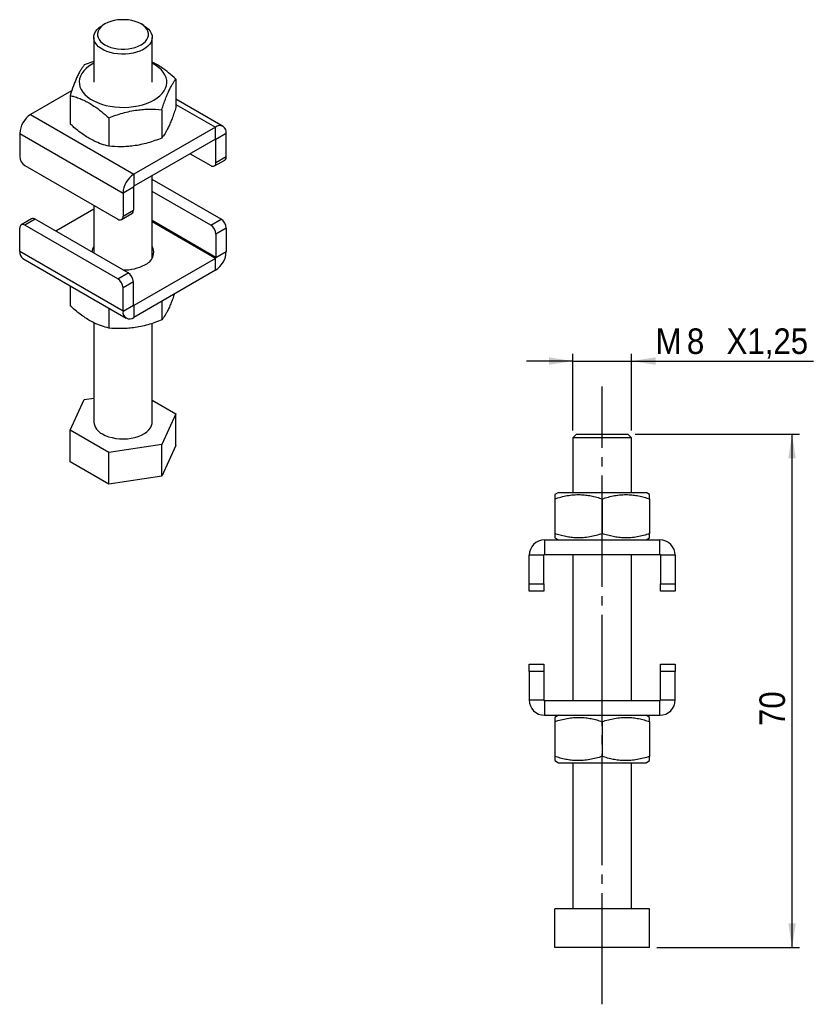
# Model space of a CAD drawing. Extents: x 54 to 163, y 121 to 256.
import ezdxf

# ---------------------------------------------------------------- set-up
doc = ezdxf.new("R2010")
doc.units = 0
doc.linetypes.add('SLD-MISTA-LONGA', pattern=[19.05, 15.24, -1.27, 1.27, -1.27])
doc.linetypes.add('SLD-SÓLIDA', pattern=[0])
doc.layers.get('0').update_dxf_attribs({"linetype": 'CONTINUOUS'})
doc.styles.add('SLDTEXTSTYLE0', font='GOTHIC.TTF', dxfattribs={"width": 0.913})
doc.dimstyles.new('SLDDIMSTYLE0', dxfattribs={"dimtxt": 3.5, "dimasz": 3.302, "dimexe": 0, "dimexo": 0.0625, "dimgap": 0.875, "dimtad": 1, "dimrnd": 1e-09, "dimzin": 12, "dimtxsty": 'SLDTEXTSTYLE0', "dimsah": 1, "dimcen": 0.09, "dimazin": 3, "dimtfac": 1, "dimtmove": 0, "dimatfit": 3, "dimtolj": 1, "dimtzin": 12})
doc.dimstyles.new('SLDDIMSTYLE1', dxfattribs={"dimtxt": 3.5, "dimasz": 3.302, "dimexe": 0, "dimexo": 0.0625, "dimgap": 0.875, "dimtad": 1, "dimdec": 0, "dimrnd": 1e-09, "dimzin": 12, "dimtxsty": 'SLDTEXTSTYLE0', "dimsah": 1, "dimcen": 0.09, "dimazin": 3, "dimtfac": 1, "dimtdec": 0, "dimtofl": 0, "dimtmove": 0, "dimatfit": 3, "dimtolj": 1, "dimtzin": 12})

# ---------------------------------------------------------------- blocks, each defined once
blk = doc.blocks.new('*D1')
for p, q in [((130.18, 208.99), (123.83, 208.99)), ((130.18, 199.49), (130.18, 209.99)), ((130.18, 208.99), (138.18, 208.99)), ((138.18, 199.49), (138.18, 209.99)), ((138.18, 208.99), (163.11, 208.99))]:
    blk.add_line(p, q)
for points in [[(130.18, 208.99), (126.88, 209.5), (126.88, 208.48)], [(138.18, 208.99), (141.48, 208.48), (141.48, 209.5)]]:
    blk.add_solid(points)
at = {"char_height": 3.5, "attachment_point": 1, "style": 'SLDTEXTSTYLE0'}
for s, insert in [('M', (141.49, 213.46, 0.1)), ('8', (145.78, 213.46, 0.1)), ('X1,25', (151.21, 213.46, 0.1))]:
    blk.add_mtext(s, dxfattribs=dict(at, insert=insert))
blk = doc.blocks.new('*D2')
for p, q in [((138.68, 198.99), (161.18, 198.99)), ((160.18, 128.69), (160.18, 198.99)), ((141.68, 128.69), (161.18, 128.69))]:
    blk.add_line(p, q)
for points in [[(160.18, 198.99), (159.67, 195.69), (160.69, 195.69)], [(160.18, 128.69), (160.69, 131.99), (159.67, 131.99)]]:
    blk.add_solid(points)
at = {"insert": (155.71, 159.01, 0.1), "char_height": 3.5, "attachment_point": 1, "rotation": 90, "style": 'SLDTEXTSTYLE0'}
blk.add_mtext('70', dxfattribs=at)

msp = doc.modelspace()

# ---------------------------------------------------------------- linework, layer by layer
at = {"color": 7, "linetype": 'SLD-SÓLIDA'}
for p, q in [((66.089, 255.146), (65.735, 254.941)), ((71.393, 254.941), (71.039, 255.146)), ((64.564, 253.309), (64.564, 247.185)), ((72.564, 247.185), (72.564, 253.309)), ((64.564, 249.998), (63.257, 249.539)), ((75.814, 247.597), (75.814, 243.709)), ((61.532, 245.982), (55.907, 242.735)), ((61.314, 245.354), (61.314, 241.466)), ((82.271, 241.124), (75.814, 244.852)), ((55.907, 242.735), (70.049, 234.57)), ((73.871, 243.411), (73.871, 239.523)), ((66.621, 242.29), (66.621, 238.402)), ((54.422, 240.163), (68.564, 231.999)), ((54.422, 240.163), (54.422, 236.978)), ((81.221, 241.02), (70.049, 234.57)), ((81.221, 239.387), (81.221, 241.02)), ((82.706, 240.163), (81.292, 239.346)), ((82.706, 236.978), (82.706, 240.163)), ((81.221, 239.387), (70.049, 232.937)), ((81.292, 236.162), (81.292, 239.346)), ((77.756, 237.386), (80.585, 235.753)), ((81.085, 235.704), (82.499, 236.52)), ((81.292, 236.162), (82.706, 236.978)), ((55.129, 235.753), (67.857, 228.406)), ((70.049, 234.57), (70.049, 232.937)), ((72.564, 223.084), (72.564, 234.389)), ((81.999, 228.404), (72.564, 233.851)), ((69.978, 232.815), (68.564, 231.999)), ((68.564, 231.999), (68.564, 228.814)), ((69.978, 232.815), (69.978, 229.63)), ((80.585, 227.588), (72.564, 232.218)), ((64.564, 229.768), (59.372, 226.771)), ((64.564, 230.307), (64.564, 223.774)), ((68.564, 228.814), (69.978, 229.63)), ((56.043, 228.454), (54.629, 227.637)), ((56.543, 228.404), (55.129, 227.588)), ((69.271, 221.057), (56.543, 228.404)), ((68.357, 228.356), (69.771, 229.173)), ((80.585, 227.588), (81.999, 228.404)), ((54.422, 223.995), (54.422, 227.18)), ((67.857, 220.24), (55.129, 227.588)), ((82.706, 227.18), (81.292, 226.363)), ((82.706, 227.18), (82.706, 223.995)), ((81.292, 226.363), (81.292, 223.179)), ((68.564, 215.831), (54.422, 223.995)), ((81.292, 223.179), (82.706, 223.995)), ((54.857, 223.034), (68.999, 214.87)), ((81.221, 223.056), (70.049, 216.607)), ((81.221, 221.423), (81.221, 223.056)), ((81.221, 221.423), (70.049, 214.974)), ((67.857, 220.24), (69.271, 221.057)), ((69.978, 219.832), (68.564, 219.016)), ((69.978, 216.647), (69.978, 219.832)), ((61.314, 219.306), (61.314, 216.561)), ((68.564, 215.831), (68.564, 219.016)), ((73.871, 217.18), (73.871, 214.619)), ((66.621, 216.242), (66.621, 213.497)), ((68.564, 215.831), (69.978, 216.647)), ((70.049, 216.607), (70.049, 214.974)), ((64.564, 214.238), (64.564, 200.642)), ((72.564, 200.642), (72.564, 214.152)), ((61.314, 199.521), (63.257, 203.706)), ((63.257, 203.706), (64.564, 203.908)), ((72.564, 203.64), (75.814, 201.763)), ((75.814, 201.763), (73.871, 197.578)), ((75.814, 197.436), (75.814, 201.763)), ((66.621, 196.457), (61.314, 199.521)), ((61.314, 195.193), (61.314, 199.521)), ((130.68, 198.99), (130.18, 198.49)), ((130.18, 198.49), (130.18, 190.99)), ((138.18, 198.49), (130.18, 198.49)), ((130.68, 198.99), (137.68, 198.99)), ((138.18, 198.49), (137.68, 198.99)), ((138.18, 190.99), (138.18, 198.49)), ((73.871, 197.578), (66.621, 196.457)), ((73.871, 193.251), (73.871, 197.578)), ((75.814, 197.436), (73.871, 193.251)), ((66.621, 192.129), (66.621, 196.457)), ((66.621, 192.129), (61.314, 195.193)), ((73.871, 193.251), (66.621, 192.129)), ((128.18, 190.99), (127.68, 190.702)), ((127.68, 190.121), (127.68, 185.36)), ((128.18, 190.99), (134.18, 190.99)), ((134.18, 190.99), (140.18, 190.99)), ((134.18, 190.121), (134.18, 185.36)), ((140.68, 190.702), (140.18, 190.99)), ((140.68, 190.121), (140.68, 185.36)), ((127.68, 184.779), (128.18, 184.49)), ((140.18, 184.49), (140.68, 184.779)), ((126.28, 184.49), (126.28, 182.49)), ((126.28, 184.49), (142.08, 184.49)), ((142.08, 182.49), (142.08, 184.49)), ((126.18, 182.39), (124.18, 182.39)), ((124.18, 178.49), (124.18, 182.39)), ((126.18, 178.49), (126.18, 182.39)), ((126.28, 182.49), (142.08, 182.49)), ((130.18, 182.49), (130.18, 162.49)), ((138.18, 162.49), (138.18, 182.49)), ((144.18, 182.39), (142.18, 182.39)), ((142.18, 182.39), (142.18, 178.49)), ((144.18, 182.39), (144.18, 178.49)), ((124.18, 177.49), (124.18, 178.49)), ((124.18, 178.49), (126.18, 178.49)), ((126.18, 178.49), (126.18, 177.49)), ((142.18, 177.49), (142.18, 178.49)), ((142.18, 178.49), (144.18, 178.49)), ((144.18, 178.49), (144.18, 177.49)), ((126.18, 177.49), (124.18, 177.49)), ((144.18, 177.49), (142.18, 177.49)), ((124.18, 166.49), (124.18, 167.49)), ((124.18, 167.49), (126.18, 167.49)), ((126.18, 167.49), (126.18, 166.49)), ((142.18, 167.49), (144.18, 167.49)), ((142.18, 166.49), (142.18, 167.49)), ((144.18, 167.49), (144.18, 166.49)), ((126.18, 166.49), (124.18, 166.49)), ((124.18, 166.49), (124.18, 162.59)), ((126.18, 166.49), (126.18, 162.59)), ((144.18, 166.49), (142.18, 166.49)), ((142.18, 162.59), (142.18, 166.49)), ((144.18, 162.59), (144.18, 166.49)), ((124.18, 162.59), (126.18, 162.59)), ((126.28, 162.49), (126.28, 160.49)), ((126.28, 162.49), (142.08, 162.49)), ((142.08, 160.49), (142.08, 162.49)), ((142.18, 162.59), (144.18, 162.59)), ((126.28, 160.49), (142.08, 160.49)), ((128.18, 160.49), (127.68, 160.202)), ((140.68, 160.202), (140.18, 160.49)), ((127.68, 159.621), (127.68, 154.86)), ((134.18, 159.621), (134.18, 154.86)), ((140.68, 159.621), (140.68, 154.86)), ((127.68, 154.279), (128.18, 153.99)), ((128.18, 153.99), (134.18, 153.99)), ((130.18, 153.99), (130.18, 133.99)), ((134.18, 153.99), (140.18, 153.99)), ((138.18, 133.99), (138.18, 153.99)), ((140.18, 153.99), (140.68, 154.279)), ((127.68, 128.69), (127.68, 133.99)), ((134.18, 133.99), (127.68, 133.99)), ((134.18, 128.69), (134.18, 133.99)), ((140.68, 133.99), (134.18, 133.99)), ((140.68, 128.69), (140.68, 133.99)), ((134.18, 128.69), (127.68, 128.69)), ((140.68, 128.69), (134.18, 128.69))]:
    msp.add_line(p, q, dxfattribs=at)
at = {"color": 8, "linetype": 'SLD-SÓLIDA'}
for p, q in [((75.814, 244.142), (81.221, 241.02)), ((81.221, 239.387), (81.292, 239.346)), ((81.292, 223.179), (72.564, 228.217)), ((81.221, 223.056), (72.564, 228.054)), ((70.049, 216.607), (69.978, 216.647))]:
    msp.add_line(p, q, dxfattribs=at)
at = {"linetype": 'SLD-MISTA-LONGA'}
msp.add_line((134.18, 120.913), (134.18, 205.49), dxfattribs=at)
at = {"color": 7, "linetype": 'SLD-SÓLIDA', "flags": 128}
for points in [[(71.392, 254.942), (71.744, 254.71), (72.039, 254.452), (72.272, 254.175), (72.439, 253.882), (72.537, 253.578), (72.563, 253.27), (72.519, 252.963), (72.404, 252.662), (72.22, 252.372), (71.971, 252.099), (71.661, 251.848), (71.296, 251.622), (70.882, 251.427), (70.427, 251.266), (69.939, 251.14), (69.426, 251.054), (68.898, 251.008), (68.363, 251.003), (67.833, 251.039), (67.315, 251.115), (66.82, 251.231), (66.356, 251.384), (65.931, 251.571), (65.553, 251.789), (65.229, 252.034), (64.964, 252.302), (64.764, 252.588), (64.631, 252.887), (64.569, 253.193), (64.578, 253.502), (64.658, 253.807), (64.808, 254.103), (65.024, 254.385), (65.304, 254.647), (65.643, 254.886), (65.735, 254.941)], [(71.039, 255.146), (70.661, 255.335), (70.241, 255.491), (69.787, 255.61), (69.308, 255.692), (68.814, 255.733), (68.314, 255.733), (67.82, 255.692), (67.341, 255.61), (66.887, 255.491), (66.466, 255.335), (66.089, 255.146), (65.762, 254.928), (65.492, 254.686), (65.285, 254.423), (65.144, 254.147), (65.073, 253.861), (65.073, 253.573), (65.144, 253.288), (65.285, 253.011), (65.492, 252.749), (65.762, 252.506), (66.089, 252.288), (66.466, 252.1), (66.887, 251.944), (67.341, 251.824), (67.82, 251.743), (68.314, 251.702), (68.814, 251.702), (69.308, 251.743), (69.787, 251.824), (70.241, 251.944), (70.661, 252.1), (71.039, 252.288), (71.366, 252.506), (71.636, 252.749), (71.843, 253.011), (71.984, 253.288), (72.055, 253.573), (72.055, 253.861), (71.984, 254.147), (71.843, 254.423), (71.636, 254.686), (71.366, 254.928), (71.039, 255.146)], [(64.564, 249.767), (64.321, 249.634), (63.887, 249.355), (63.508, 249.05), (63.189, 248.724), (62.932, 248.379), (62.741, 248.021), (62.619, 247.652), (62.566, 247.279), (62.584, 246.904), (62.671, 246.532), (62.828, 246.168), (63.052, 245.816), (63.341, 245.48), (63.691, 245.164), (64.098, 244.872), (64.557, 244.607), (65.064, 244.372), (65.611, 244.17), (66.193, 244.003), (66.803, 243.874), (67.433, 243.783), (68.077, 243.733), (68.726, 243.722), (69.374, 243.753), (70.012, 243.824), (70.633, 243.934), (71.23, 244.082), (71.795, 244.266), (72.323, 244.485), (72.807, 244.736), (73.24, 245.015), (73.619, 245.319), (73.939, 245.646), (74.196, 245.99), (74.387, 246.349), (74.509, 246.717), (74.562, 247.091), (74.544, 247.466), (74.456, 247.838), (74.3, 248.202), (74.076, 248.554), (73.787, 248.89), (73.437, 249.206), (73.03, 249.498), (72.571, 249.763), (72.564, 249.767)], [(65.735, 199.009), (66.138, 198.806), (66.583, 198.636), (67.064, 198.501), (67.572, 198.405), (68.097, 198.349), (68.631, 198.333), (69.163, 198.359), (69.685, 198.425), (70.187, 198.531), (70.66, 198.675), (71.095, 198.854), (71.485, 199.065), (71.823, 199.304), (72.103, 199.566), (72.32, 199.848), (72.47, 200.144), (72.55, 200.449), (72.564, 200.642)]]:
    msp.add_lwpolyline(points, dxfattribs=at)
at = {"color": 7, "linetype": 'SLD-SÓLIDA'}
for centre, radius, start, end in [((57.646, 240.016), 3.227, 122.60548, 177.39452), ((81.801, 240.309), 0.917, 350.78596, 129.20329), ((81.249, 239.353), 0.0437, 350.78596, 129.20329), ((55.957, 237.048), 1.537, 182.60548, 237.39452), ((80.861, 236.092), 0.437, 230.79671, 9.21404), ((82.23, 236.918), 0.48, 304.05635, 7.25583), ((71.788, 231.852), 3.227, 122.60548, 177.39452), ((70.132, 232.808), 0.154, 122.60548, 177.39452), ((69.502, 229.57), 0.48, 304.05635, 7.25583), ((56.25, 227.995), 0.503, 54.38242, 114.30712), ((68.133, 228.744), 0.437, 230.79671, 9.21404), ((81.171, 227.11), 1.537, 2.60548, 57.39452), ((54.853, 227.25), 0.437, 50.79671, 189.21404), ((79.757, 226.293), 1.537, 2.60548, 57.39452), ((55.451, 223.882), 1.035, 173.70115, 234.98667), ((65.9, 223.887), 1.586, 147.37989, 179.05937), ((70.933, 223.9), 1.835, 290.27276, 27.31513), ((79.482, 224.142), 3.227, 302.60548, 357.39452), ((81.138, 223.186), 0.154, 302.60548, 357.39452), ((68.648, 227.751), 6.292, 269.30916, 297.66031), ((67.029, 218.946), 1.537, 2.60548, 57.39452), ((68.443, 219.762), 1.537, 2.60548, 57.39452), ((69.469, 215.684), 0.917, 170.78596, 309.20329), ((70.021, 216.64), 0.0437, 170.78596, 309.20329), ((66.568, 200.843), 2.014, 185.73675, 245.58339), ((126.28, 182.39), 2.1, 90, 180), ((142.08, 182.39), 2.1, 0, 90), ((126.28, 182.39), 0.1, 90, 180), ((142.08, 182.39), 0.1, 0, 90), ((126.28, 162.59), 2.1, 180, 270), ((126.28, 162.59), 0.1, 180, 270), ((142.08, 162.59), 0.1, 270, 0), ((142.08, 162.59), 2.1, 270, 0)]:
    msp.add_arc(centre, radius, start, end, dxfattribs=at)
for points, knots in [([(63.257, 249.539), (63.173, 249.431), (63.005, 249.213), (62.747, 248.812), (62.484, 248.339), (62.23, 247.81), (61.989, 247.244), (61.686, 246.462), (61.463, 245.799), (61.314, 245.354)], [0, 0, 0, 0, 0.1320395, 0.2645936, 0.3993078, 0.5350479, 0.6502501, 0.7654703, 1, 1, 1, 1]), ([(75.814, 247.597), (75.48, 247.891), (74.81, 248.484), (73.898, 249.153), (73.145, 249.624), (72.742, 249.826), (72.564, 249.915)], [0, 0, 0, 0, 0.3143265, 0.6316899, 0.8373411, 1, 1, 1, 1]), ([(73.871, 243.411), (73.955, 243.664), (74.123, 244.17), (74.381, 244.881), (74.644, 245.543), (74.898, 246.108), (75.138, 246.577), (75.442, 247.102), (75.664, 247.398), (75.814, 247.597)], [0, 0, 0, 0, 0.1320395, 0.2645936, 0.3993078, 0.5350479, 0.6502501, 0.7654703, 1, 1, 1, 1]), ([(61.314, 245.354), (61.493, 245.307), (61.89, 245.205), (62.515, 244.994), (63.194, 244.71), (63.885, 244.355), (64.694, 243.856), (65.614, 243.18), (66.284, 242.588), (66.621, 242.29)], [0, 0, 0, 0, 0.1032397, 0.2291456, 0.3556474, 0.4844395, 0.6141959, 0.8059934, 1, 1, 1, 1]), ([(66.621, 242.29), (66.934, 242.41), (67.56, 242.652), (68.524, 242.955), (69.507, 243.202), (70.454, 243.366), (71.351, 243.457), (72.483, 243.504), (73.314, 243.448), (73.871, 243.411)], [0, 0, 0, 0, 0.1320395, 0.2645936, 0.3993078, 0.5350479, 0.6502501, 0.7654703, 1, 1, 1, 1]), ([(75.814, 243.709), (75.73, 243.456), (75.562, 242.95), (75.304, 242.239), (75.041, 241.577), (74.787, 241.012), (74.546, 240.543), (74.243, 240.017), (74.02, 239.722), (73.871, 239.523)], [0, 0, 0, 0, 0.13203953, 0.26459358, 0.39930782, 0.53504793, 0.65025011, 0.76547027, 1, 1, 1, 1]), ([(66.621, 238.402), (66.288, 238.492), (65.618, 238.673), (64.705, 239.056), (63.904, 239.485), (63.22, 239.921), (62.534, 240.424), (61.896, 240.944), (61.493, 241.306), (61.314, 241.466)], [0, 0, 0, 0, 0.1919741, 0.385803, 0.5114041, 0.6379059, 0.7669727, 0.8967604, 1, 1, 1, 1]), ([(73.871, 239.523), (73.559, 239.403), (72.932, 239.162), (71.969, 238.858), (70.986, 238.611), (70.038, 238.447), (69.142, 238.357), (68.01, 238.309), (67.179, 238.365), (66.621, 238.402)], [0, 0, 0, 0, 0.13203953, 0.26459358, 0.39930782, 0.53504793, 0.65025011, 0.76547027, 1, 1, 1, 1]), ([(75.604, 218.18), (75.59, 218.138), (75.491, 217.845), (75.304, 217.337), (75.041, 216.672), (74.787, 216.108), (74.546, 215.639), (74.243, 215.113), (74.02, 214.817), (73.871, 214.619)], [0, 0, 0, 0, 0.0247731, 0.1737088, 0.3250716, 0.4775871, 0.6070265, 0.736486, 1, 1, 1, 1]), ([(66.621, 213.497), (66.288, 213.588), (65.618, 213.769), (64.705, 214.152), (63.904, 214.581), (63.22, 215.016), (62.534, 215.519), (61.896, 216.04), (61.493, 216.401), (61.314, 216.561)], [0, 0, 0, 0, 0.1919741, 0.385803, 0.5114041, 0.6379059, 0.7669727, 0.8967604, 1, 1, 1, 1]), ([(73.871, 214.619), (73.559, 214.498), (72.932, 214.257), (71.969, 213.953), (70.986, 213.707), (70.038, 213.542), (69.142, 213.452), (68.01, 213.405), (67.179, 213.46), (66.621, 213.497)], [0, 0, 0, 0, 0.13203953, 0.26459358, 0.39930782, 0.53504793, 0.65025011, 0.76547027, 1, 1, 1, 1]), ([(127.68, 190.698), (127.68, 190.699), (127.68, 190.713), (127.68, 190.661), (127.68, 190.536), (127.68, 190.348), (127.68, 190.191), (127.68, 190.121)], [0, 0, 0, 0, 0.02284232, 0.27583715, 0.53396165, 0.79352796, 1, 1, 1, 1]), ([(127.68, 190.121), (127.96, 190.209), (128.522, 190.386), (129.385, 190.576), (130.267, 190.691), (131.116, 190.713), (131.921, 190.655), (132.679, 190.534), (133.433, 190.358), (133.931, 190.2), (134.18, 190.121)], [0, 0, 0, 0, 0.13202743, 0.26456933, 0.39927122, 0.53499889, 0.65019051, 0.76540011, 0.88268872, 1, 1, 1, 1]), ([(134.18, 190.121), (134.46, 190.209), (135.022, 190.386), (135.885, 190.576), (136.767, 190.691), (137.616, 190.713), (138.421, 190.655), (139.179, 190.534), (139.933, 190.358), (140.431, 190.2), (140.68, 190.121)], [0, 0, 0, 0, 0.1320274, 0.2645693, 0.3992712, 0.5349989, 0.6501905, 0.7654001, 0.8826887, 1, 1, 1, 1]), ([(140.68, 190.121), (140.68, 190.191), (140.68, 190.345), (140.68, 190.531), (140.68, 190.657), (140.68, 190.712), (140.68, 190.699), (140.68, 190.697)], [0, 0, 0, 0, 0.20647146, 0.4582738, 0.71126764, 0.96884203, 1, 1, 1, 1]), ([(127.68, 185.36), (127.68, 185.29), (127.68, 185.135), (127.68, 184.95), (127.68, 184.824), (127.68, 184.768), (127.68, 184.782), (127.68, 184.784)], [0, 0, 0, 0, 0.20647146, 0.4582738, 0.71126764, 0.96884203, 1, 1, 1, 1]), ([(134.18, 185.36), (133.9, 185.271), (133.338, 185.095), (132.475, 184.905), (131.593, 184.789), (130.744, 184.767), (129.939, 184.826), (129.181, 184.947), (128.427, 185.123), (127.929, 185.281), (127.68, 185.36)], [0, 0, 0, 0, 0.1320274, 0.2645693, 0.3992712, 0.5349989, 0.6501905, 0.7654001, 0.8826887, 1, 1, 1, 1]), ([(140.68, 185.36), (140.4, 185.271), (139.838, 185.095), (138.975, 184.905), (138.093, 184.789), (137.244, 184.767), (136.439, 184.826), (135.681, 184.947), (134.927, 185.123), (134.429, 185.281), (134.18, 185.36)], [0, 0, 0, 0, 0.1320274, 0.2645693, 0.3992712, 0.5349989, 0.6501905, 0.7654001, 0.8826887, 1, 1, 1, 1]), ([(140.68, 184.782), (140.68, 184.781), (140.68, 184.768), (140.68, 184.82), (140.68, 184.944), (140.68, 185.133), (140.68, 185.29), (140.68, 185.36)], [0, 0, 0, 0, 0.0228423, 0.2758371, 0.5339617, 0.793528, 1, 1, 1, 1]), ([(127.68, 160.198), (127.68, 160.199), (127.68, 160.213), (127.68, 160.161), (127.68, 160.036), (127.68, 159.848), (127.68, 159.691), (127.68, 159.621)], [0, 0, 0, 0, 0.0228423, 0.2758371, 0.5339617, 0.793528, 1, 1, 1, 1]), ([(127.68, 159.621), (127.96, 159.709), (128.522, 159.886), (129.385, 160.076), (130.267, 160.191), (131.116, 160.213), (131.921, 160.155), (132.679, 160.034), (133.433, 159.858), (133.931, 159.7), (134.18, 159.621)], [0, 0, 0, 0, 0.13202743, 0.26456933, 0.39927122, 0.53499889, 0.65019051, 0.76540011, 0.88268872, 1, 1, 1, 1]), ([(134.18, 159.621), (134.46, 159.709), (135.022, 159.886), (135.885, 160.076), (136.767, 160.191), (137.616, 160.213), (138.421, 160.155), (139.179, 160.034), (139.933, 159.858), (140.431, 159.7), (140.68, 159.621)], [0, 0, 0, 0, 0.1320274, 0.2645693, 0.3992712, 0.5349989, 0.6501905, 0.7654001, 0.8826887, 1, 1, 1, 1]), ([(140.68, 159.621), (140.68, 159.691), (140.68, 159.845), (140.68, 160.031), (140.68, 160.157), (140.68, 160.212), (140.68, 160.199), (140.68, 160.197)], [0, 0, 0, 0, 0.2064715, 0.4582738, 0.7112676, 0.968842, 1, 1, 1, 1]), ([(127.68, 154.86), (127.68, 154.79), (127.68, 154.635), (127.68, 154.45), (127.68, 154.324), (127.68, 154.268), (127.68, 154.282), (127.68, 154.284)], [0, 0, 0, 0, 0.20647146, 0.4582738, 0.71126764, 0.96884203, 1, 1, 1, 1]), ([(134.18, 154.86), (133.9, 154.771), (133.338, 154.595), (132.475, 154.405), (131.593, 154.289), (130.744, 154.267), (129.939, 154.326), (129.181, 154.447), (128.427, 154.623), (127.929, 154.781), (127.68, 154.86)], [0, 0, 0, 0, 0.13202743, 0.26456933, 0.39927122, 0.53499889, 0.65019051, 0.76540011, 0.88268872, 1, 1, 1, 1]), ([(140.68, 154.86), (140.4, 154.771), (139.838, 154.595), (138.975, 154.405), (138.093, 154.289), (137.244, 154.267), (136.439, 154.326), (135.681, 154.447), (134.927, 154.623), (134.429, 154.781), (134.18, 154.86)], [0, 0, 0, 0, 0.1320274, 0.2645693, 0.3992712, 0.5349989, 0.6501905, 0.7654001, 0.8826887, 1, 1, 1, 1]), ([(140.68, 154.282), (140.68, 154.281), (140.68, 154.268), (140.68, 154.32), (140.68, 154.444), (140.68, 154.633), (140.68, 154.79), (140.68, 154.86)], [0, 0, 0, 0, 0.02284232, 0.27583715, 0.53396165, 0.79352796, 1, 1, 1, 1])]:
    msp.add_open_spline(points, degree=3, knots=knots, dxfattribs=at)

# ---------------------------------------------------------------- dimensions: what is measured, and where the dimension line sits
dim = msp.add_linear_dim(base=(138.18, 208.99), p1=(130.18, 198.49), p2=(138.18, 198.49), text='M<>X1,25', dimstyle='SLDDIMSTYLE0')
dim.commit()
dim.dimension.update_dxf_attribs({"geometry": '*D1', "text_midpoint": (152.301, 208.99), "dimtype": 160})
dim = msp.add_linear_dim(base=(160.18, 198.99), p1=(140.68, 128.69), p2=(137.68, 198.99), angle=90, dimstyle='SLDDIMSTYLE1')
dim.commit()
dim.dimension.update_dxf_attribs({"geometry": '*D2', "text_midpoint": (160.18, 163.022), "dimtype": 160})

doc.saveas('drawing.dxf')
